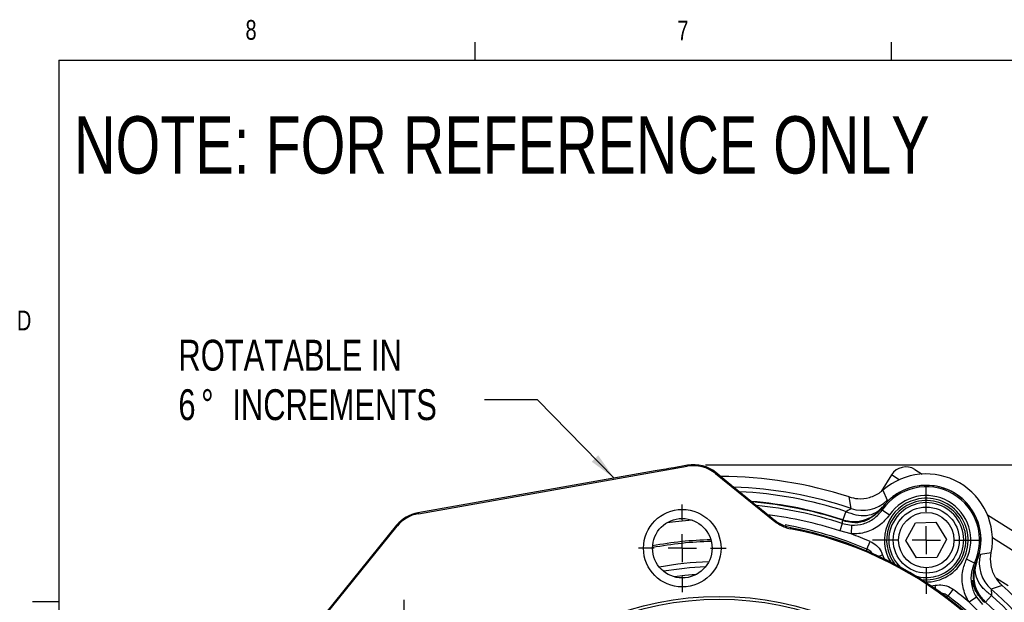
# Model space of a CAD drawing. Header units: inches. Extents: x 0.4 to 16.6, y 0.2 to 10.8.
# Tile 5 of 16: x 0.4 to 5.1, y 8.1 to 10.8. Entities that reach past the tile are written whole.
import ezdxf

# ---------------------------------------------------------------- set-up
doc = ezdxf.new("R2010")
doc.units = ezdxf.units.IN
doc.header["$MEASUREMENT"] = 0
doc.header["$PDSIZE"] = -1
doc.layers.add('BORDER', color=7, linetype='Continuous', lineweight=25)
doc.layers.add('SLD-0', color=7, linetype='Continuous', lineweight=25)
doc.styles.add('SLDTEXTSTYLE0', font='TXT', dxfattribs={"width": 0.75})
doc.dimstyles.new('SLDDIMSTYLE0', dxfattribs={"dimtxt": 0.145833, "dimasz": 0.13, "dimexe": 0, "dimexo": 0.0625, "dimgap": 0.036458, "dimtad": 0, "dimtih": 1, "dimtoh": 1, "dimdec": 1, "dimlfac": 1.5, "dimrnd": 1e-09, "dimzin": 12, "dimdsep": 46, "dimtxsty": 'SLDTEXTSTYLE0', "dimsah": 1, "dimcen": 0.09, "dimadec": 0, "dimazin": 3, "dimtfac": 1, "dimtdec": 1, "dimtofl": 0, "dimtmove": 0, "dimatfit": 3, "dimfxl": 0, "dimfrac": 2, "dimtolj": 1, "dimtzin": 12, "dimarcsym": 0})
doc.dimstyles.new('SLDDIMSTYLE1', dxfattribs={"dimtxt": 0.18, "dimasz": 0.13, "dimexe": 0, "dimexo": 0.0625, "dimgap": 0, "dimtad": 0, "dimtih": 1, "dimtoh": 1, "dimdec": 0, "dimrnd": 1e-09, "dimzin": 0, "dimdsep": 46, "dimtxsty": 'Standard', "dimsah": 1, "dimcen": 0.09, "dimadec": 0, "dimazin": 0, "dimtfac": 0.13, "dimtdec": 0, "dimtofl": 0, "dimtmove": 0, "dimatfit": 3, "dimfxl": 0, "dimfrac": 2, "dimtolj": 1, "dimtzin": 0, "dimarcsym": 0})

# ---------------------------------------------------------------- blocks, each defined once
blk = doc.blocks.new('_D_4')
at = {"layer": 'SLD-0', "color": 7}
for p, q in [((3.6829, 8.7286), (7.4155, 8.7286)), ((7.2905, 8.7286), (7.2905, 6.4419)), ((7.1289, 6.1806), (7.0845, 6.1806)), ((7.0845, 6.1806), (7.0845, 5.9489)), ((7.4522, 6.1806), (7.4965, 6.1806)), ((7.4965, 6.1806), (7.4965, 5.9489)), ((7.0845, 5.9489), (7.1289, 5.9489)), ((7.2905, 3.6945), (7.2905, 5.9193)), ((7.4965, 5.9489), (7.4522, 5.9489)), ((6.0723, 3.6945), (7.4155, 3.6945))]:
    blk.add_line(p, q, dxfattribs=at)
for points in [[(7.2905, 8.7286), (7.2705, 8.5986), (7.3105, 8.5986)], [(7.2905, 3.6945), (7.3105, 3.8245), (7.2705, 3.8245)]]:
    blk.add_solid(points, dxfattribs=at)
at = {"layer": 'SLD-0', "color": 7, "char_height": 0.14583, "attachment_point": 1, "style": 'SLDTEXTSTYLE0'}
for s, insert in [('7.6', (7.1559, 6.3982)), ('192', (7.1289, 6.1369))]:
    blk.add_mtext(s, dxfattribs=dict(at, insert=insert))
blk = doc.blocks.new('SW_NOTE_0_2')
at = {"layer": 'SLD-0', "color": 0, "attachment_point": 1, "style": 'SLDTEXTSTYLE0'}
for s, insert, char_height in [('ROTATABLE IN', (-1.447, 0.2836), 0.145833), ('6', (-1.447, 0.0497), 0.1458), ('%%d', (-1.3393, 0.0497), 0.14583), ('INCREMENTS', (-1.1919, 0.0497), 0.14583)]:
    blk.add_mtext(s, dxfattribs=dict(at, insert=insert, char_height=char_height))
blk = doc.blocks.new('SW_CENTERMARKSYMBOL_2')
at = {"layer": 'SLD-0', "color": 0}
for p, q in [((0, 0.1333), (0, 0.2542)), ((0, 0), (0, 0.0667)), ((-0.1333, 0), (-0.2542, 0)), ((0, 0), (-0.0667, 0)), ((0, 0), (0, -0.0667)), ((0, 0), (0.0667, 0)), ((0.1333, 0), (0.2542, 0)), ((0, -0.1333), (0, -0.2542))]:
    blk.add_line(p, q, dxfattribs=at)
blk = doc.blocks.new('SW_CENTERMARKSYMBOL_11')
at = {"layer": 'SLD-0', "color": 0}
for p, q in [((0, 0.1333), (0, 0.2073)), ((0, 0), (0, 0.0667)), ((-0.1333, 0), (-0.2073, 0)), ((0, 0), (-0.0667, 0)), ((0, 0), (0, -0.0667)), ((0, 0), (0.0667, 0)), ((0.1333, 0), (0.2073, 0)), ((0, -0.1333), (0, -0.2073))]:
    blk.add_line(p, q, dxfattribs=at)
blk = doc.blocks.new('SW_CENTERMARKSYMBOL_15')
at = {"layer": 'SLD-0', "color": 0}
for p, q in [((0, 0.1333), (0, 0.2073)), ((0, 0), (0, 0.0667)), ((-0.1333, 0), (-0.2073, 0)), ((0, 0), (-0.0667, 0)), ((0, 0), (0, -0.0667)), ((0, 0), (0.0667, 0)), ((0.1333, 0), (0.2073, 0)), ((0, -0.1333), (0, -0.2073))]:
    blk.add_line(p, q, dxfattribs=at)

msp = doc.modelspace()

# ---------------------------------------------------------------- linework, layer by layer
at = {"color": 7, "linetype": 'Continuous', "lineweight": 25}
for p, q in [((2.3264, 8.4972), (3.5974, 8.7213)), ((3.5987, 8.7262), (3.534, 8.7147)), ((3.5974, 8.7213), (3.5987, 8.7262)), ((4.6733, 8.706), (4.7079, 8.6843)), ((3.4459, 8.6992), (2.3239, 8.5014)), ((3.7325, 8.6915), (3.7312, 8.6867)), ((3.7312, 8.6867), (4.011, 8.4602)), ((3.782, 8.6514), (3.7325, 8.6915)), ((4.563, 8.6806), (4.5135, 8.6015)), ((3.8089, 8.6296), (3.782, 8.6514)), ((4.3723, 8.5218), (4.3624, 8.5761)), ((4.5227, 8.6087), (4.5423, 8.5607)), ((2.3239, 8.5014), (2.3264, 8.4972)), ((4.3463, 8.5082), (4.3332, 8.4681)), ((4.5195, 8.5151), (4.5538, 8.4915)), ((5.0165, 8.4913), (5.1689, 8.3959)), ((2.2233, 8.4421), (1.7039, 7.8007)), ((1.7085, 7.7991), (2.2258, 8.438)), ((2.2258, 8.438), (2.2233, 8.4421)), ((4.0863, 8.4303), (4.0681, 8.4349)), ((4.0863, 8.4303), (4.0844, 8.426)), ((4.3303, 8.4509), (4.3187, 8.4154)), ((4.3303, 8.4509), (4.3742, 8.4428)), ((4.3363, 8.4628), (4.3332, 8.4681)), ((4.3742, 8.4428), (4.3722, 8.4013)), ((4.6311, 8.3698), (4.6771, 8.4543)), ((4.6771, 8.4543), (4.7733, 8.4567)), ((4.7733, 8.4567), (4.8234, 8.3746)), ((4.3722, 8.4013), (4.3187, 8.4154)), ((4.4461, 8.3299), (4.4614, 8.3663)), ((4.6812, 8.2877), (4.6311, 8.3698)), ((4.8234, 8.3746), (4.7774, 8.2901)), ((4.7774, 8.2901), (4.6812, 8.2877)), ((4.983, 8.3063), (5.0344, 8.3133)), ((4.9549, 8.2637), (4.9173, 8.2816)), ((4.95, 8.1909), (4.9539, 8.2267)), ((5.0863, 8.1582), (5.0343, 8.1396)), ((5.0599, 8.1916), (5.1142, 8.1576)), ((4.8312, 8.1075), (4.8551, 8.1391)), ((4.9649, 8.1017), (4.93, 8.0792)), ((4.9649, 8.1017), (4.9939, 8.0678)), ((5.0356, 8.1103), (5.0074, 8.0788)), ((4.969, 8.04), (4.93, 8.0792)), ((5.0074, 8.0788), (5.0012, 8.0789))]:
    msp.add_line(p, q, dxfattribs=at)
at = {"color": 8, "linetype": 'Continuous', "lineweight": 25}
for p, q in [((4.5996, 8.6577), (4.563, 8.6806)), ((5.1943, 8.2856), (5.0398, 8.3823)), ((4.4477, 8.3154), (4.4461, 8.3299)), ((4.5025, 8.2955), (4.5212, 8.3019)), ((4.5212, 8.3019), (4.5287, 8.283)), ((4.7493, 8.1556), (4.7694, 8.1586)), ((4.7732, 8.1392), (4.7694, 8.1586)), ((4.8312, 8.1075), (4.818, 8.1017))]:
    msp.add_line(p, q, dxfattribs=at)
at = {"color": 8, "linetype": 'Continuous', "lineweight": 25, "flags": 128}
for points in [[(3.6203, 8.4666), (3.5424, 8.4593), (3.5009, 8.4541)], [(3.6385, 8.2089), (3.5853, 8.2042), (3.5367, 8.1982)]]:
    msp.add_lwpolyline(points, dxfattribs=at)
at = {"color": 7, "linetype": 'Continuous', "lineweight": 25, "flags": 128}
msp.add_lwpolyline([(4.011, 8.4602), (4.0118, 8.4618), (4.013, 8.4644)], dxfattribs=at)
at = {"color": 7, "linetype": 'Continuous', "lineweight": 25}
for centre, radius in [((4.7273, 8.3722), 0.1563), ((3.5739, 8.3339), 0.1833), ((3.5739, 8.3339), 0.1406), ((4.7273, 8.3722), 0.131), ((3.7481, 6.6763), 1.43), ((3.7481, 6.6763), 1.4167)]:
    msp.add_circle(centre, radius, dxfattribs=at)
for centre, radius, start, end in [((4.6308, 8.6382), 0.08, 57.9664, 147.9664), ((3.7481, 6.6763), 1.9967, 72.0827, 89.7911), ((4.7273, 8.3723), 0.3127, 349.1241, 130.8759), ((3.7481, 6.6763), 1.9482, 71.3154, 87.9805), ((4.7273, 8.3723), 0.2589, 15, 143.7347), ((4.7273, 8.3723), 0.2589, 336.2653, 143.7347), ((4.7273, 8.3723), 0.2522, 334.4979, 145.5021), ((4.7273, 8.3723), 0.2105, 334.4979, 145.5021), ((3.7481, 6.6763), 1.8826, 71.9123, 85.243), ((4.4256, 8.6798), 0.1667, 251.3414, 314.4405), ((4.7273, 8.3722), 0.1875, 105, 216.9559), ((4.7273, 8.3722), 0.1875, 263.0441, 105), ((3.7481, 6.6763), 1.7817, 22.8789, 79.1211), ((3.7481, 6.6763), 1.7863, 22.9122, 79.0878), ((4.7273, 8.3723), 0.2589, 336.2653, 15), ((3.7481, 6.6763), 1.8344, 67.1172, 70.1115), ((5.1445, 8.2647), 0.1667, 165.5595, 228.6586), ((3.7481, 6.6763), 1.9967, 12.2089, 47.9173), ((3.7481, 6.6763), 1.8344, 49.8885, 52.8828)]:
    msp.add_arc(centre, radius, start, end, dxfattribs=at)
at = {"color": 8, "linetype": 'Continuous', "lineweight": 25}
for centre, radius, start, end in [((3.7481, 6.6763), 1.9271, 71.918, 87.1394), ((4.7273, 8.3722), 0.1979, 268.2177, 105), ((3.7481, 6.6763), 1.8849, 71.918, 85.3431), ((3.7481, 6.6763), 1.8676, 71.8366, 84.5606), ((4.7273, 8.3722), 0.1979, 105, 211.7823), ((4.7273, 8.3722), 0.1771, 285, 226.7947), ((3.7481, 6.6763), 1.8303, 71.8366, 82.7574), ((3.7481, 6.6763), 1.7948, 67.1172, 79.9971), ((3.7481, 6.6763), 1.6898, 91.2624, 100.7376), ((3.7481, 6.6763), 1.6979, 91.3282, 100.6718), ((3.7481, 6.6763), 1.5938, 91.7705, 100.2295), ((3.7481, 6.6763), 1.5706, 92.3624, 99.6376), ((4.7273, 8.3722), 0.1771, 253.2053, 285), ((3.7481, 6.6763), 1.7948, 22.0107, 52.8828), ((3.7481, 6.6763), 1.9482, 14.0195, 48.6846), ((3.7481, 6.6763), 1.9271, 14.8606, 48.082), ((3.7481, 6.6763), 1.8849, 16.6569, 48.082)]:
    msp.add_arc(centre, radius, start, end, dxfattribs=at)
at = {"color": 7, "linetype": 'Continuous', "lineweight": 25}
for centre, major_axis, ratio, start_param, end_param in [((3.6264, 8.5572), (-0.0417, -0.1614), 0.999816, 2.714056, 3.569129), ((3.6276, 8.562), (0.0417, 0.1614), 0.999904, 5.855649, 6.710722), ((3.7781, 8.6564), (1.7977, -1.4557), 0.000604, 4.730053, 4.843929), ((2.3529, 8.3372), (-0.0846, 0.1436), 0.99991, 5.92545, 6.640921), ((2.3553, 8.3331), (0.0846, -0.1436), 0.999826, 2.783857, 3.499328)]:
    msp.add_ellipse(centre, major_axis=major_axis, ratio=ratio, start_param=start_param, end_param=end_param, dxfattribs=at)
for points, knots in [([(3.534, 8.7147), (3.5177, 8.7119), (3.4884, 8.7067), (3.459, 8.7015), (3.4459, 8.6992)], [0, 0, 0, 0, 0.55287, 1, 1, 1, 1]), ([(4.3624, 8.5761), (4.3761, 8.5728), (4.408, 8.5651), (4.4601, 8.5716), (4.4997, 8.59), (4.5184, 8.6052), (4.5227, 8.6087)], [0, 0, 0, 0, 0.246614, 0.575057, 0.903499, 1, 1, 1, 1]), ([(4.3332, 8.4681), (4.3497, 8.4643), (4.3836, 8.4564), (4.4323, 8.4647), (4.4807, 8.4861), (4.5044, 8.5117), (4.5187, 8.5272)], [0, 0, 0, 0, 0.243882, 0.500124, 0.699655, 1, 1, 1, 1]), ([(4.3463, 8.5082), (4.3625, 8.5018), (4.3958, 8.4885), (4.446, 8.4868), (4.4902, 8.4989), (4.5093, 8.5179), (4.5187, 8.5272)], [0, 0, 0, 0, 0.243136, 0.5, 0.756864, 1, 1, 1, 1]), ([(4.3463, 8.5082), (4.3529, 8.5118), (4.3628, 8.5171), (4.3713, 8.5207), (4.3719, 8.5214), (4.3723, 8.5218)], [0, 0, 0, 0, 0.497935, 0.748079, 1, 1, 1, 1]), ([(4.5189, 8.5251), (4.5064, 8.5108), (4.4888, 8.4907), (4.4656, 8.4781), (4.4589, 8.4744)], [0, 0, 0, 0, 0.71275, 1, 1, 1, 1]), ([(4.5186, 8.5254), (4.5061, 8.5112), (4.489, 8.4916), (4.4665, 8.4791), (4.4604, 8.4757)], [0, 0, 0, 0, 0.729749, 1, 1, 1, 1]), ([(4.5186, 8.5254), (4.5187, 8.5234), (4.519, 8.52), (4.5193, 8.5166), (4.5195, 8.5151)], [0, 0, 0, 0, 0.576727, 1, 1, 1, 1]), ([(4.4514, 8.4719), (4.4485, 8.4706), (4.4285, 8.4622), (4.3876, 8.4537), (4.351, 8.4618), (4.3326, 8.4659)], [0, 0, 0, 0, 0.07803, 0.53902, 1, 1, 1, 1]), ([(4.4612, 8.4737), (4.4516, 8.4687), (4.4254, 8.4549), (4.3807, 8.4519), (4.3494, 8.4596), (4.3363, 8.4628)], [0, 0, 0, 0, 0.251858, 0.685797, 1, 1, 1, 1]), ([(4.5538, 8.4915), (4.5386, 8.4735), (4.5082, 8.4374), (4.4433, 8.4063), (4.3959, 8.4002), (4.3724, 8.4013), (4.3722, 8.4013)], [0, 0, 0, 0, 0.332453, 0.664935, 0.996731, 1, 1, 1, 1]), ([(4.3742, 8.4428), (4.3744, 8.4428), (4.3932, 8.4419), (4.4311, 8.4468), (4.483, 8.4717), (4.5073, 8.5006), (4.5195, 8.5151)], [0, 0, 0, 0, 0.003267, 0.334916, 0.667383, 1, 1, 1, 1]), ([(4.4604, 8.4757), (4.4604, 8.4757), (4.4573, 8.4742), (4.4543, 8.473), (4.4514, 8.4719)], [0, 0, 0, 0, 0.020091, 1, 1, 1, 1]), ([(4.011, 8.4602), (4.0267, 8.4496), (4.0495, 8.4342), (4.0761, 8.428), (4.0844, 8.426)], [0, 0, 0, 0, 0.686569, 1, 1, 1, 1]), ([(4.0681, 8.4349), (4.0507, 8.442), (4.0312, 8.45), (4.0148, 8.463), (4.013, 8.4644)], [0, 0, 0, 0, 0.886864, 1, 1, 1, 1]), ([(4.3303, 8.4509), (4.3307, 8.4531), (4.3314, 8.4582), (4.3322, 8.4631), (4.3326, 8.4659)], [0, 0, 0, 0, 0.450353, 1, 1, 1, 1]), ([(4.4614, 8.3663), (4.472, 8.3606), (4.4931, 8.3491), (4.5122, 8.3245), (4.5189, 8.3076), (4.5212, 8.3019)], [0, 0, 0, 0, 0.397023, 0.793893, 1, 1, 1, 1]), ([(5.0863, 8.1582), (5.0766, 8.1684), (5.0539, 8.1921), (5.0335, 8.2406), (5.0297, 8.284), (5.0335, 8.3079), (5.0344, 8.3133)], [0, 0, 0, 0, 0.246613, 0.575057, 0.903498, 1, 1, 1, 1]), ([(4.93, 8.0792), (4.9275, 8.0833), (4.9129, 8.1071), (4.8962, 8.1567), (4.8953, 8.2239), (4.9105, 8.2637), (4.9173, 8.2816)], [0, 0, 0, 0, 0.067291, 0.398, 0.728909, 1, 1, 1, 1]), ([(4.9549, 8.2637), (4.9494, 8.2494), (4.9372, 8.2175), (4.9379, 8.1637), (4.9513, 8.124), (4.963, 8.1049), (4.9649, 8.1017)], [0, 0, 0, 0, 0.271237, 0.602164, 0.932744, 1, 1, 1, 1]), ([(4.9503, 8.1929), (4.9502, 8.1998), (4.9498, 8.2256), (4.9582, 8.2501), (4.9643, 8.2681)], [0, 0, 0, 0, 0.270251, 1, 1, 1, 1]), ([(4.9658, 8.269), (4.9595, 8.249), (4.9492, 8.2156), (4.9549, 8.163), (4.972, 8.1167), (4.9958, 8.0912), (5.0074, 8.0788)], [0, 0, 0, 0, 0.30035, 0.499876, 0.756118, 1, 1, 1, 1]), ([(4.9549, 8.2637), (4.9562, 8.2643), (4.9594, 8.2657), (4.9625, 8.2672), (4.9643, 8.2681)], [0, 0, 0, 0, 0.4232733, 1, 1, 1, 1]), ([(5.0356, 8.1103), (5.0219, 8.1211), (4.9937, 8.1433), (4.9671, 8.1859), (4.9555, 8.2302), (4.9624, 8.2563), (4.9658, 8.269)], [0, 0, 0, 0, 0.243136, 0.5, 0.756864, 1, 1, 1, 1]), ([(4.9515, 8.1831), (4.9515, 8.1833), (4.951, 8.1863), (4.9506, 8.1896), (4.9503, 8.1928), (4.9503, 8.1929)], [0, 0, 0, 0, 0.066377, 0.9799136, 1, 1, 1, 1]), ([(4.7694, 8.1586), (4.7816, 8.1598), (4.8059, 8.1621), (4.8355, 8.1524), (4.8503, 8.1423), (4.8551, 8.1391)], [0, 0, 0, 0, 0.4035639, 0.8072811, 1, 1, 1, 1]), ([(5.0012, 8.0789), (4.9888, 8.0928), (4.964, 8.1205), (4.9474, 8.1594), (4.9478, 8.1806), (4.9479, 8.1832)], [0, 0, 0, 0, 0.468112, 0.936229, 1, 1, 1, 1]), ([(5.0057, 8.0773), (4.993, 8.0911), (4.9677, 8.1188), (4.9546, 8.1584), (4.9519, 8.18), (4.9515, 8.1831)], [0, 0, 0, 0, 0.46098, 0.92197, 1, 1, 1, 1]), ([(5.0343, 8.1396), (5.0342, 8.1391), (5.0339, 8.1382), (5.035, 8.129), (5.0353, 8.1177), (5.0356, 8.1103)], [0, 0, 0, 0, 0.249707, 0.501478, 1, 1, 1, 1])]:
    msp.add_open_spline(points, degree=3, knots=knots, dxfattribs=at)
at = {"color": 8, "linetype": 'Continuous', "lineweight": 25}
for points, knots in [([(4.4753, 8.3043), (4.4721, 8.309), (4.4647, 8.3201), (4.4528, 8.3263), (4.4461, 8.3299)], [0, 0, 0, 0, 0.429767, 1, 1, 1, 1]), ([(4.8312, 8.1075), (4.8282, 8.1095), (4.8188, 8.1157), (4.806, 8.1207), (4.7966, 8.1201), (4.7948, 8.12)], [0, 0, 0, 0, 0.27837, 0.864343, 1, 1, 1, 1])]:
    msp.add_open_spline(points, degree=3, knots=knots, dxfattribs=at)
at = {"layer": 'BORDER'}
for p, q in [((2.5948, 10.6421), (2.5948, 10.7269)), ((4.5635, 10.6421), (4.5635, 10.7269)), ((0.6263, 10.6421), (16.3763, 10.6421)), ((0.6263, 10.6421), (0.6263, 0.3921)), ((0.6263, 8.0796), (0.5013, 8.0796))]:
    msp.add_line(p, q, dxfattribs=at)
at = {"layer": 'SLD-0', "color": 7}
msp.add_point((3.6329, 8.7286), dxfattribs=at)

# ---------------------------------------------------------------- block references
for name, p in [('SW_NOTE_0_2', (2.6387, 9.0358)), ('SW_CENTERMARKSYMBOL_2', (4.7273, 8.3722)), ('SW_CENTERMARKSYMBOL_15', (3.5739, 8.3339)), ('SW_CENTERMARKSYMBOL_11', (2.2586, 7.8825))]:
    msp.add_blockref(name, p, dxfattribs=at)

# ---------------------------------------------------------------- texts
at = {"color": 7, "linetype": 'Continuous', "lineweight": 0, "char_height": 0.0937, "attachment_point": 1, "style": 'SLDTEXTSTYLE0'}
for s, insert in [('8', (1.5091, 10.8315)), ('7', (3.551, 10.8287)), ('D', (0.4286, 9.4575))]:
    msp.add_mtext(s, dxfattribs=dict(at, insert=insert))
at = {"layer": 'SLD-0', "insert": (0.6985, 10.3763), "char_height": 0.270833, "attachment_point": 1, "style": 'SLDTEXTSTYLE0'}
msp.add_mtext('NOTE: FOR REFERENCE ONLY', dxfattribs=at)

# ---------------------------------------------------------------- dimensions: what is measured, and where the dimension line sits
at = {"layer": 'SLD-0', "color": 7}
dim = msp.add_linear_dim(base=(7.2905, 3.6945), p1=(3.6329, 8.7286), p2=(6.0223, 3.6945), angle=90, dimstyle='SLDDIMSTYLE0', dxfattribs=at)
dim.commit()
dim.dimension.update_dxf_attribs({"geometry": '_D_4', "text_midpoint": (7.2905, 6.1806), "dimtype": 160})

# ---------------------------------------------------------------- leaders
msp.add_leader([(3.2521, 8.665), (2.8887, 9.0358), (2.6387, 9.0358)], dimstyle='SLDDIMSTYLE1', dxfattribs=at)

doc.saveas('drawing.dxf')
